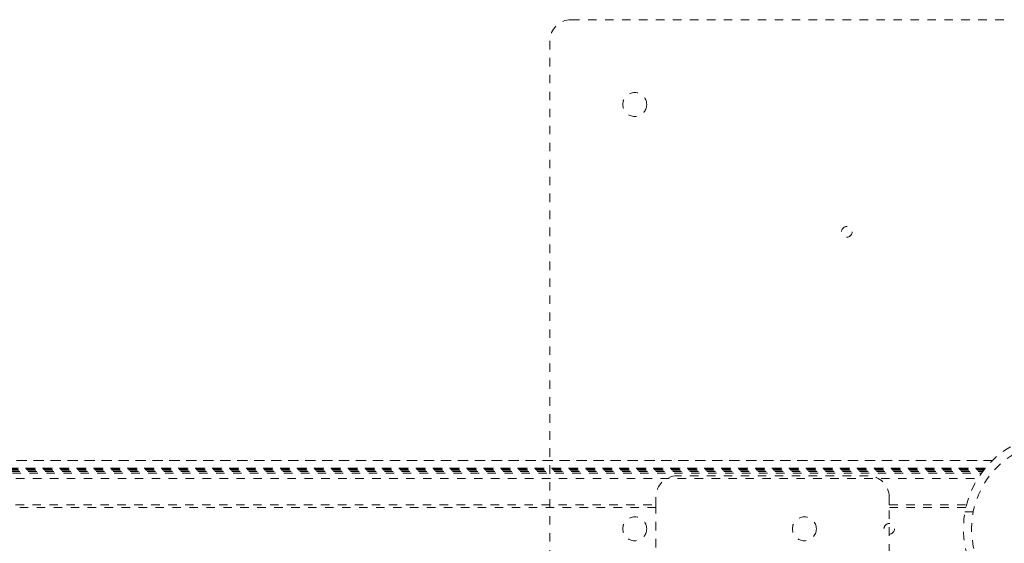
# Model space of a CAD drawing. Header units: inches. Extents: x 25.5 to 109, y 39.4 to 81.2.
# Tile 5 of 6: x 85.1 to 96.7, y 60.1 to 66.3. Entities that reach past the tile are written whole.
import ezdxf

# ---------------------------------------------------------------- set-up
doc = ezdxf.new("R2010")
doc.units = ezdxf.units.IN
doc.header["$MEASUREMENT"] = 0
doc.linetypes.add('SLD-Dashed', pattern=[0.075, 0.05, -0.025])

msp = doc.modelspace()

# ---------------------------------------------------------------- linework, layer by layer
at = {"color": 7, "linetype": 'SLD-Dashed', "lineweight": 0}
for p, q in [((91.629, 66.291), (103.129, 66.291)), ((91.379, 54.541), (91.379, 66.041)), ((37.914, 61.096), (96.593, 61.096)), ((96.592, 61.096), (37.915, 61.096)), ((37.997, 61.006), (96.51, 61.006)), ((37.997, 61.006), (96.51, 61.006)), ((96.513, 61.006), (37.997, 61.006)), ((38.001, 61.001), (96.506, 61.001)), ((38.004, 60.998), (96.504, 60.998)), ((38.009, 60.992), (96.499, 60.992)), ((38.016, 60.982), (96.491, 60.982)), ((38.017, 60.981), (96.49, 60.981)), ((38.029, 60.966), (96.479, 60.966)), ((38.043, 60.946), (96.465, 60.946)), ((38.084, 60.884), (96.423, 60.884)), ((95.129, 60.916), (92.879, 60.916)), ((92.629, 60.666), (92.629, 60.572)), ((95.379, 60.572), (95.379, 60.666)), ((41.879, 60.572), (92.629, 60.572)), ((92.629, 60.541), (41.879, 60.541)), ((92.629, 60.572), (92.629, 60.009)), ((95.379, 60.572), (96.289, 60.572)), ((95.379, 60.009), (95.379, 60.572)), ((96.281, 60.541), (95.379, 60.541)), ((96.368, 60.491), (96.272, 60.491))]:
    msp.add_line(p, q, dxfattribs=at)
at = {"color": 7, "linetype": 'SLD-Dashed', "lineweight": 0, "flags": 128}
for points in [[(96.499, 60.992), (96.496, 60.988), (96.482, 60.97)], [(96.491, 60.982), (96.5, 60.993), (96.506, 61), (96.509, 61.004), (96.51, 61.006), (96.51, 61.006), (96.51, 61.006)]]:
    msp.add_lwpolyline(points, dxfattribs=at)
at = {"color": 7, "linetype": 'SLD-Dashed', "lineweight": 0}
for centre, radius in [((92.379, 65.291), 0.141), ((94.879, 63.791), 0.0625), ((97.379, 60.291), 1.125), ((97.379, 60.291), 1.03), ((92.379, 60.291), 0.141), ((94.379, 60.291), 0.141), ((95.379, 60.291), 0.0625)]:
    msp.add_circle(centre, radius, dxfattribs=at)
for centre, radius, start, end in [((91.629, 66.041), 0.25, 90, 180), ((97.397, 60.277), 1.147, 142.0961, 144.313), ((92.879, 60.666), 0.25, 90, 180), ((95.129, 60.666), 0.25, 0, 90)]:
    msp.add_arc(centre, radius, start, end, dxfattribs=at)

doc.saveas('drawing.dxf')
